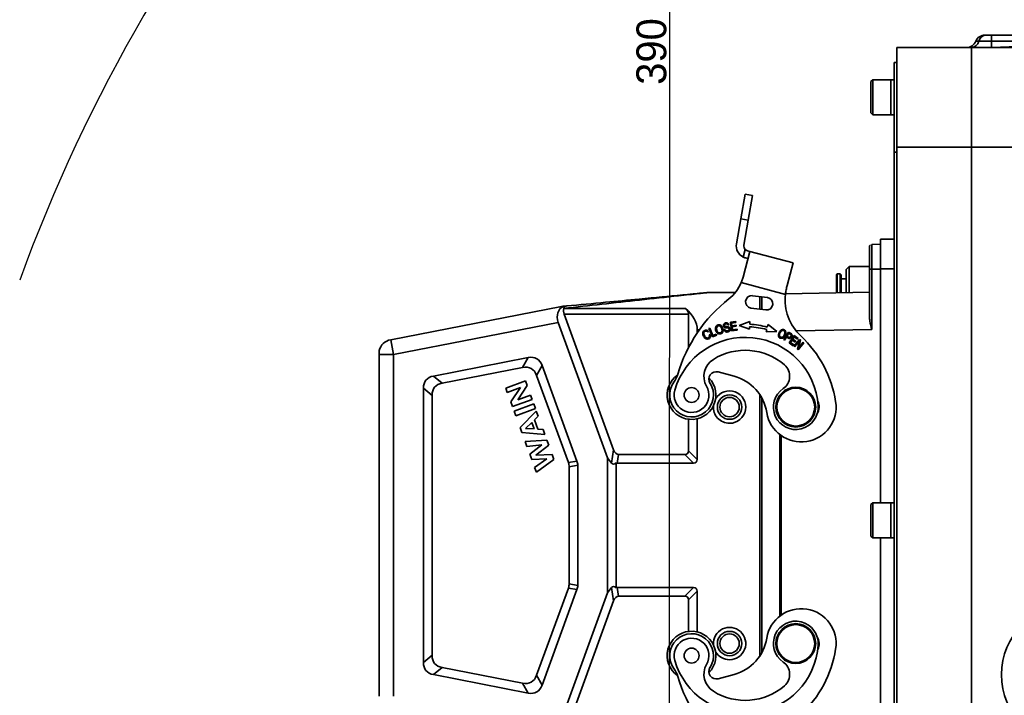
# Model space of a CAD drawing. Header units: millimetres. Extents: x -7686 to -856, y -458 to 6140.
# Tile 22 of 102: x -6223 to -6025, y 3440 to 3576. Entities that reach past the tile are written whole.
import ezdxf

# ---------------------------------------------------------------- set-up
doc = ezdxf.new("R2010")
doc.units = ezdxf.units.MM
doc.header["$LTSCALE"] = 5
doc.header["$PDSIZE"] = -1
doc.layers.add('细实线', color=1, linetype='Continuous', lineweight=20)
doc.dimstyles.new('安装', dxfattribs={"dimtxt": 6, "dimasz": 12, "dimexe": 7, "dimexo": 0.625, "dimtad": 1, "dimtoh": 1, "dimtxsty": 'Standard', "dimcen": 2.5, "dimclrd": 4, "dimclre": 4, "dimclrt": 3, "dimadec": 0, "dimazin": 0, "dimtfac": 1, "dimtmove": 0, "dimatfit": 3, "dimfxl": 1, "dimarcsym": 0})

# ---------------------------------------------------------------- blocks, each defined once
blk = doc.blocks.new('*D73')
at = {"layer": 'Defpoints', "color": 0, "linetype": 'Continuous', "transparency": 16777216}
for p in [(-5831.96, 3764.63), (-6092.75, 3374.82), (-5832.25, 3374.63)]:
    blk.add_point(p, dxfattribs=at)
at = {"layer": '细实线', "color": 4, "linetype": 'Continuous', "lineweight": -2, "transparency": 16777216}
for p, q in [((-5832.59, 3764.63), (-6099.46, 3764.82)), ((-6092.47, 3752.82), (-6092.74, 3386.82)), ((-5832.87, 3374.63), (-6099.75, 3374.82))]:
    blk.add_line(p, q, dxfattribs=at)
at = {"layer": '细实线', "color": 4, "linetype": 'Continuous', "transparency": 16777216}
for points in [[(-6094.47, 3752.82), (-6090.47, 3752.82), (-6092.46, 3764.82)], [(-6094.74, 3386.82), (-6090.74, 3386.82), (-6092.75, 3374.82)]]:
    blk.add_solid(points, dxfattribs=at)
at = {"layer": '细实线', "color": 3, "linetype": 'Continuous', "transparency": 16777216, "insert": (-6096.23, 3569.82), "char_height": 6, "attachment_point": 5, "rotation": 89.9582}
blk.add_mtext('390', dxfattribs=at)

msp = doc.modelspace()

# ---------------------------------------------------------------- linework, layer by layer
at = {"linetype": 'Continuous', "lineweight": 35}
for p, q in [((-6029.252, 3573.128), (-6028.994, 3573.128)), ((-6046.961, 3570.628), (-6031.961, 3570.628)), ((-6030.477, 3571.878), (-6031.107, 3571.878)), ((-6027.956, 3571.883), (-6027.947, 3570.637)), ((-6047.461, 3567.628), (-6046.961, 3567.628)), ((-6047.461, 3549.628), (-6047.461, 3567.628)), ((-6051.811, 3564.128), (-6052.161, 3563.778)), ((-6052.161, 3563.312), (-6052.161, 3563.778)), ((-6052.161, 3557.478), (-6052.161, 3563.312)), ((-6048.161, 3564.128), (-6051.811, 3564.128)), ((-6051.811, 3564.128), (-6051.811, 3563.61)), ((-6051.811, 3563.61), (-6051.811, 3557.128)), ((-6047.461, 3564.128), (-6048.161, 3564.128)), ((-6048.161, 3564.128), (-6048.161, 3563.61)), ((-6048.161, 3557.128), (-6048.161, 3564.128)), ((-6048.161, 3563.61), (-6048.161, 3557.128)), ((-6052.161, 3557.478), (-6051.811, 3557.128)), ((-6051.811, 3557.128), (-6048.161, 3557.128)), ((-6048.161, 3557.128), (-6047.461, 3557.128)), ((-6031.961, 3550.628), (-6046.961, 3550.628)), ((-6046.961, 3390.628), (-6046.961, 3550.628)), ((-6031.961, 3550.628), (-6031.961, 3390.628)), ((-6047.461, 3549.628), (-6047.461, 3391.628)), ((-6046.961, 3549.628), (-6047.461, 3549.628)), ((-6077.411, 3541.128), (-6078.279, 3536.204)), ((-6075.934, 3540.868), (-6077.411, 3541.128)), ((-6075.934, 3540.868), (-6076.802, 3535.944)), ((-6078.279, 3536.204), (-6079.162, 3531.198)), ((-6078.279, 3536.204), (-6076.802, 3535.944)), ((-6077.685, 3530.937), (-6076.802, 3535.944)), ((-6051.969, 3531.067), (-6050.261, 3531.097)), ((-6050.261, 3532.128), (-6047.461, 3532.128)), ((-6050.261, 3532.128), (-6050.261, 3526.128)), ((-6076.476, 3529.668), (-6077.858, 3524.51)), ((-6077.817, 3528.527), (-6077.407, 3530.057)), ((-6076.476, 3529.668), (-6076.959, 3529.798)), ((-6067.783, 3527.339), (-6076.476, 3529.668)), ((-6076.864, 3528.22), (-6077.347, 3528.349)), ((-6068.997, 3522.808), (-6067.783, 3527.339)), ((-6056.511, 3526.628), (-6057.111, 3526.028)), ((-6052.461, 3526.628), (-6056.511, 3526.628)), ((-6056.511, 3526.628), (-6056.511, 3521.388)), ((-6058.911, 3525.128), (-6059.111, 3524.928)), ((-6059.111, 3521.362), (-6059.111, 3524.928)), ((-6058.311, 3525.128), (-6058.911, 3525.128)), ((-6058.911, 3525.128), (-6058.911, 3521.345)), ((-6058.111, 3524.928), (-6058.311, 3525.128)), ((-6058.311, 3521.377), (-6058.311, 3525.128)), ((-6058.111, 3524.928), (-6058.111, 3521.358)), ((-6057.111, 3521.396), (-6057.111, 3526.028)), ((-6052.461, 3516.614), (-6052.461, 3526.067)), ((-6051.969, 3526.068), (-6050.261, 3526.098)), ((-6051.969, 3513.952), (-6051.969, 3526.068)), ((-6050.261, 3526.128), (-6047.461, 3526.128)), ((-6050.261, 3526.128), (-6050.261, 3479.128)), ((-6078.217, 3523.406), (-6069.348, 3521.029)), ((-6068.997, 3522.808), (-6069.105, 3522.405)), ((-6057.111, 3524.128), (-6058.111, 3524.128)), ((-6079.413, 3521.378), (-6085.033, 3521.378)), ((-6072.968, 3520.381), (-6075.946, 3520.768)), ((-6052.461, 3521.442), (-6069.334, 3521.148)), ((-6113.822, 3518.641), (-6113.271, 3518.693)), ((-6074.461, 3520.575), (-6074.461, 3518.054)), ((-6074.061, 3518.002), (-6074.061, 3520.523)), ((-6114.329, 3518.588), (-6148.633, 3511.92)), ((-6113.958, 3518.605), (-6113.822, 3518.641)), ((-6113.871, 3518.19), (-6089.422, 3518.19)), ((-6103.861, 3489.797), (-6113.777, 3517.04)), ((-6113.777, 3517.04), (-6088.793, 3517.04)), ((-6088.793, 3510.361), (-6088.793, 3517.04)), ((-6076.269, 3518.289), (-6073.291, 3517.901)), ((-6148.061, 3508.975), (-6114.968, 3515.407)), ((-6114.968, 3515.407), (-6105.061, 3488.186)), ((-6080.87, 3514.832), (-6080.685, 3514.891)), ((-6079.309, 3515.604), (-6080.401, 3515.456)), ((-6080.401, 3515.456), (-6080.158, 3513.672)), ((-6080.172, 3515.273), (-6079.28, 3515.394)), ((-6080.098, 3514.726), (-6080.172, 3515.273)), ((-6079.262, 3514.84), (-6080.098, 3514.726)), ((-6079.28, 3515.394), (-6079.309, 3515.604)), ((-6079.233, 3514.631), (-6079.262, 3514.84)), ((-6076.469, 3515.581), (-6078.63, 3514.751)), ((-6078.63, 3514.751), (-6076.552, 3514.036)), ((-6076.499, 3515.018), (-6076.469, 3515.581)), ((-6072.83, 3515.005), (-6072.975, 3514.46)), ((-6071.031, 3513.548), (-6072.83, 3515.005)), ((-6087.061, 3513.274), (-6087.061, 3513.878)), ((-6087.061, 3513.878), (-6086.643, 3513.878)), ((-6084.945, 3513.453), (-6084.794, 3513.592)), ((-6084.52, 3514.243), (-6084.706, 3514.166)), ((-6084.706, 3514.166), (-6084.02, 3512.502)), ((-6084.437, 3512.949), (-6084.644, 3512.911)), ((-6083.914, 3512.775), (-6084.52, 3514.243)), ((-6084.02, 3512.502), (-6083.139, 3512.865)), ((-6083.22, 3513.062), (-6083.914, 3512.775)), ((-6083.139, 3512.865), (-6083.22, 3513.062)), ((-6081.489, 3514.001), (-6081.671, 3513.94)), ((-6080.158, 3513.672), (-6079.031, 3513.826)), ((-6080.069, 3514.517), (-6079.233, 3514.631)), ((-6079.987, 3513.91), (-6080.069, 3514.517)), ((-6079.059, 3514.036), (-6079.987, 3513.91)), ((-6079.031, 3513.826), (-6079.059, 3514.036)), ((-6076.552, 3514.036), (-6076.526, 3514.518)), ((-6073.104, 3513.976), (-6073.228, 3513.51)), ((-6073.228, 3513.51), (-6071.031, 3513.548)), ((-6068.741, 3513.461), (-6069.653, 3511.909)), ((-6069.017, 3512.63), (-6068.691, 3513.185)), ((-6067.58, 3512.763), (-6068.606, 3511.283)), ((-6066.763, 3512.195), (-6067.58, 3512.763)), ((-6067.184, 3513.687), (-6051.969, 3513.952)), ((-6148.633, 3511.92), (-6148.061, 3508.975)), ((-6069.653, 3511.909), (-6069.496, 3511.817)), ((-6069.496, 3511.817), (-6069.125, 3512.447)), ((-6068.606, 3511.283), (-6067.762, 3510.698)), ((-6068.336, 3511.354), (-6067.986, 3511.858)), ((-6067.641, 3510.872), (-6068.336, 3511.354)), ((-6067.986, 3511.858), (-6067.36, 3511.424)), ((-6067.866, 3512.031), (-6067.552, 3512.484)), ((-6067.24, 3511.597), (-6067.866, 3512.031)), ((-6067.762, 3510.698), (-6067.641, 3510.872)), ((-6066.48, 3511.985), (-6067.618, 3510.59)), ((-6067.552, 3512.484), (-6066.884, 3512.021)), ((-6067.483, 3510.48), (-6066.588, 3511.576)), ((-6067.36, 3511.424), (-6067.24, 3511.597)), ((-6066.588, 3511.576), (-6066.923, 3510.022)), ((-6066.884, 3512.021), (-6066.763, 3512.195)), ((-6066.778, 3509.904), (-6065.64, 3511.299)), ((-6066.669, 3510.314), (-6066.335, 3511.866)), ((-6065.775, 3511.409), (-6066.669, 3510.314)), ((-6066.335, 3511.866), (-6066.48, 3511.985)), ((-6065.64, 3511.299), (-6065.775, 3511.409)), ((-6150.961, 3509.743), (-6150.961, 3508.975)), ((-6150.961, 3440.281), (-6150.961, 3508.975)), ((-6148.061, 3508.975), (-6150.961, 3508.975)), ((-6148.061, 3440.281), (-6148.061, 3508.975)), ((-6067.618, 3510.59), (-6067.483, 3510.48)), ((-6066.923, 3510.022), (-6066.778, 3509.904)), ((-6121.019, 3508.323), (-6140.038, 3504.626)), ((-6121.019, 3508.323), (-6122.141, 3506.34)), ((-6122.141, 3506.34), (-6138.306, 3503.198)), ((-6118.193, 3506.724), (-6119.314, 3504.741)), ((-6111.211, 3487.542), (-6118.193, 3506.724)), ((-6082.837, 3505.437), (-6079.635, 3504.579)), ((-6140.038, 3504.626), (-6138.306, 3503.198)), ((-6121.578, 3503.646), (-6125.525, 3502.21)), ((-6121.233, 3502.697), (-6121.578, 3503.646)), ((-6112.943, 3487.237), (-6119.314, 3504.741)), ((-6142.061, 3502.172), (-6142.061, 3447.085)), ((-6142.061, 3502.172), (-6140.329, 3500.744)), ((-6125.205, 3501.33), (-6125.525, 3502.21)), ((-6122.569, 3502.29), (-6125.205, 3501.33)), ((-6124.506, 3499.412), (-6122.569, 3502.29)), ((-6123.118, 3499.87), (-6121.233, 3502.697)), ((-6140.329, 3500.744), (-6140.329, 3448.512)), ((-6124.171, 3498.491), (-6124.506, 3499.412)), ((-6120.225, 3499.927), (-6124.171, 3498.491)), ((-6119.893, 3499.016), (-6123.839, 3497.579)), ((-6120.545, 3500.807), (-6123.118, 3499.87)), ((-6120.225, 3499.927), (-6120.545, 3500.807)), ((-6119.548, 3498.069), (-6119.893, 3499.016)), ((-6074.461, 3500.855), (-6074.461, 3448.401)), ((-6074.061, 3449.065), (-6074.061, 3500.191)), ((-6123.495, 3496.633), (-6123.839, 3497.579)), ((-6119.548, 3498.069), (-6123.495, 3496.633)), ((-6122.639, 3494.282), (-6119.376, 3497.596)), ((-6119.376, 3497.596), (-6119.001, 3496.566)), ((-6120.303, 3495.284), (-6121.532, 3494.105)), ((-6119.837, 3494.005), (-6120.303, 3495.284)), ((-6119.001, 3496.566), (-6119.749, 3495.83)), ((-6119.067, 3493.956), (-6119.749, 3495.83)), ((-6088.793, 3489.61), (-6088.793, 3495.945)), ((-6087.061, 3487.878), (-6087.061, 3496.041)), ((-6122.275, 3493.281), (-6122.639, 3494.282)), ((-6117.664, 3492.891), (-6122.275, 3493.281)), ((-6121.532, 3494.105), (-6119.837, 3494.005)), ((-6118.029, 3493.896), (-6119.067, 3493.956)), ((-6117.664, 3492.891), (-6118.029, 3493.896)), ((-6117.247, 3491.746), (-6121.608, 3491.449)), ((-6121.261, 3490.495), (-6121.608, 3491.449)), ((-6116.882, 3490.742), (-6117.247, 3491.746)), ((-6070.461, 3492.861), (-6070.461, 3456.396)), ((-6070.166, 3492.643), (-6070.166, 3456.613)), ((-6118.243, 3490.779), (-6121.261, 3490.495)), ((-6118.243, 3490.779), (-6120.7, 3488.954)), ((-6116.882, 3490.742), (-6119.492, 3488.735)), ((-6104.266, 3487.128), (-6103.861, 3489.797)), ((-6087.061, 3487.878), (-6088.793, 3489.61)), ((-6120.29, 3487.828), (-6120.7, 3488.954)), ((-6117.268, 3487.958), (-6120.29, 3487.828)), ((-6117.268, 3487.958), (-6119.721, 3486.264)), ((-6116.203, 3488.878), (-6119.492, 3488.735)), ((-6115.829, 3487.851), (-6119.369, 3485.295)), ((-6115.829, 3487.851), (-6116.203, 3488.878)), ((-6111.211, 3487.542), (-6112.943, 3487.237)), ((-6105.061, 3461.07), (-6105.061, 3488.186)), ((-6104.266, 3487.128), (-6105.061, 3488.186)), ((-6103.329, 3462.102), (-6103.329, 3487.154)), ((-6103.132, 3487.128), (-6102.869, 3488.86)), ((-6103.132, 3487.128), (-6087.811, 3487.128)), ((-6102.869, 3488.86), (-6089.543, 3488.86)), ((-6089.543, 3488.86), (-6087.811, 3487.128)), ((-6119.369, 3485.295), (-6119.721, 3486.264)), ((-6112.793, 3486.382), (-6111.061, 3486.687)), ((-6112.793, 3462.874), (-6112.793, 3486.382)), ((-6111.061, 3462.569), (-6111.061, 3486.687)), ((-6051.811, 3479.128), (-6052.161, 3478.778)), ((-6048.161, 3479.128), (-6051.811, 3479.128)), ((-6051.811, 3479.128), (-6051.811, 3478.136)), ((-6047.461, 3479.128), (-6048.161, 3479.128)), ((-6048.161, 3479.128), (-6048.161, 3478.136)), ((-6048.161, 3472.128), (-6048.161, 3479.128)), ((-6052.161, 3477.885), (-6052.161, 3478.778)), ((-6052.161, 3472.478), (-6052.161, 3477.885)), ((-6051.811, 3478.136), (-6051.811, 3472.128)), ((-6048.161, 3478.136), (-6048.161, 3472.128)), ((-6052.161, 3472.478), (-6051.811, 3472.128)), ((-6051.811, 3472.128), (-6048.161, 3472.128)), ((-6050.261, 3472.128), (-6050.261, 3423.128)), ((-6048.161, 3472.128), (-6047.461, 3472.128)), ((-6119.314, 3444.515), (-6112.943, 3462.019)), ((-6118.193, 3442.533), (-6111.211, 3461.714)), ((-6112.943, 3462.019), (-6111.211, 3461.714)), ((-6111.061, 3462.569), (-6112.793, 3462.874)), ((-6105.061, 3461.07), (-6104.266, 3462.128)), ((-6103.861, 3459.459), (-6104.266, 3462.128)), ((-6102.869, 3460.396), (-6103.132, 3462.128)), ((-6087.811, 3462.128), (-6103.132, 3462.128)), ((-6087.811, 3462.128), (-6089.543, 3460.396)), ((-6088.793, 3459.646), (-6087.061, 3461.378)), ((-6087.061, 3453.215), (-6087.061, 3461.378)), ((-6105.061, 3461.07), (-6114.968, 3433.849)), ((-6113.777, 3432.216), (-6103.861, 3459.459)), ((-6089.543, 3460.396), (-6102.869, 3460.396)), ((-6088.793, 3453.312), (-6088.793, 3459.646)), ((-6142.061, 3447.085), (-6140.329, 3448.512)), ((-6140.038, 3444.631), (-6138.306, 3446.058)), ((-6138.306, 3446.058), (-6122.141, 3442.916)), ((-6140.038, 3444.631), (-6121.019, 3440.934)), ((-6119.314, 3444.515), (-6118.193, 3442.533)), ((-6079.635, 3444.677), (-6082.837, 3443.819)), ((-6121.019, 3440.934), (-6122.141, 3442.916))]:
    msp.add_line(p, q, dxfattribs=at)
for centre, radius in [((-6088.195, 3500.808), 1.5), ((-6067.26, 3498.378), 4), ((-6067.26, 3498.378), 3.8), ((-6080.561, 3498.378), 2.45), ((-6080.561, 3498.378), 1.95), ((-6011.961, 3444.628), 14), ((-6067.261, 3450.878), 4), ((-6067.261, 3450.878), 3.8), ((-6080.561, 3450.878), 2.45), ((-6080.561, 3450.878), 1.95), ((-6088.195, 3448.448), 1.5)]:
    msp.add_circle(centre, radius, dxfattribs=at)
at = {"color": 4}
msp.add_arc((-5831.961, 3764.628), 692.802, 310, 160, dxfattribs=at)
at = {"color": 4, "linetype": 'ByBlock'}
msp.add_arc((-5913.059, 3411.007), 330, 139.55211, 160, dxfattribs=at)
at = {"linetype": 'Continuous', "lineweight": 35}
for centre, radius, start, end in [((-6029.252, 3571.128), 2, 90, 157.97569), ((-6028.877, 3571.484), 1.648, 94.07093, 166.17408), ((-5933.798, 3572.121), 94.158, 179.38702, 180.14487), ((-6032.961, 3572.628), 2, 270, 337.97569), ((-6032.078, 3572.272), 1.648, 274.07093, 346.17408), ((-6076.7, 3530.764), 2.5, 170, 243.46304), ((-6076.7, 3530.764), 1, 170, 225), ((-6085.631, 3526.412), 8, 308.10289, 337.92602), ((-6085.033, 3520.378), 1, 90, 95.44033), ((-6076.108, 3519.529), 1.25, 82.57997, 262.57997), ((-6059.404, 3519.97), 10, 173.92063, 226.87194), ((-6062.182, 3496.51), 30, 128.10289, 163.60402), ((-6073.129, 3519.141), 1.25, 262.57997, 82.57997), ((-6077.437, 3497.693), 17.35, 75.09834, 86.90166), ((-6077.437, 3497.693), 16.85, 75.09834, 86.90166), ((-6148.061, 3508.975), 3, 101, 165.16489), ((-6077.437, 3497.693), 14.7, 3.85219, 163.85219), ((-6081.964, 3495.886), 23, 8.983, 46.87194), ((-6077.437, 3497.693), 12.1, 49.14421, 121.83371), ((-6081.709, 3504.574), 4, 121.83371, 210.14605), ((-6071.484, 3504.576), 3, 304.27757, 49.14421), ((-6095.758, 3506.389), 5, 323.57533, 343.60405), ((-6083.226, 3503.988), 1.5, 75, 212.61998), ((-6088.195, 3500.808), 4.9, 125.09575, 44.55539), ((-6088.195, 3500.808), 4.4, 143.57528, 32.61992), ((-6081.964, 3495.886), 9, 8.983, 75), ((-6088.195, 3500.808), 3.5, 163.85219, 30.14605), ((-6080.561, 3498.378), 3.25, 270, 149.33436), ((-6067.26, 3498.378), 4.5, 124.27757, 3.85219), ((-6066.16, 3498.384), 7, 188.983, 8.983), ((-6065.056, 3498.39), 2.5, 326.33021, 28.51912), ((-6080.561, 3498.378), 3.25, 175.35689, 270), ((-6066.16, 3450.872), 7, 351.017, 171.017), ((-6080.561, 3450.878), 3.25, 270, 184.64311), ((-6067.26, 3450.878), 4.5, 356.14781, 235.72243), ((-6088.195, 3448.448), 4.9, 315.44461, 234.90425), ((-6088.195, 3448.448), 4.4, 327.38008, 216.42472), ((-6088.195, 3448.448), 3.5, 329.85395, 196.14781), ((-6081.964, 3453.371), 9, 285, 351.017), ((-6065.056, 3450.867), 2.5, 331.48088, 33.66979), ((-6077.437, 3451.563), 14.7, 196.14781, 356.14781), ((-6081.964, 3453.371), 23, 313.12806, 351.017), ((-6080.561, 3450.878), 3.25, 210.66564, 270), ((-6095.758, 3442.867), 5, 16.39595, 36.42467), ((-6081.709, 3444.682), 4, 149.85395, 238.16629), ((-6083.226, 3445.268), 1.5, 147.38002, 285), ((-6071.484, 3444.681), 3, 310.85579, 55.72243), ((-6062.182, 3452.747), 30, 196.39598, 231.89711), ((-6077.437, 3451.563), 12.1, 238.16629, 310.85579)]:
    msp.add_arc(centre, radius, start, end, dxfattribs=at)
for centre, major_axis, ratio, start_param, end_param in [((-6112.466, 3515.894), (-1.859, 2.496), 0.7894278, 6.1097035, 7.4911371), ((-6111.991, 3517.04), (-1.551, 1.708), 0.6711017, 0.4108467, 1.0234015), ((-6106.822, 3513.878), (-5.817, 6.404), 0.6711017, 0.4076813, 0.4108467), ((-6092.257, 3517.04), (3.464, 0), 0.5773503, 0, 0.6125547), ((-6100.051, 3513.878), (12.99, 0), 0.5773503, 0, 0.6125547), ((-6125.399, 3497.284), (6.125, 10.826), 0.4019871, 5.9524654, 6.6139052), ((-6126.521, 3495.302), (6.125, 10.826), 0.4019871, 5.9524654, 6.6139052), ((-6132.061, 3495.989), (-9.481, 7.815), 0.4069417, 5.9595248, 6.6068458), ((-6130.329, 3494.562), (-9.481, 7.815), 0.4069417, 5.9595248, 6.6068458), ((-6102.528, 3491.86), (0.453, 2.992), 0.4957471, 2.4040757, 3.2165947), ((-6091.793, 3491.86), (2.806, -2.806), 0.3779645, 5.9218182, 6.6445524), ((-6122.793, 3485.06), (9.962, 1.757), 0.4942704, 6.1962518, 6.3701189), ((-6121.061, 3485.365), (9.962, 1.757), 0.4942704, 6.1962518, 6.3701189), ((-6102.695, 3490.762), (1.335, 3.816), 0.3273179, 2.9258298, 3.6059106), ((-6102.791, 3490.128), (0.453, 2.992), 0.4957471, 3.0841565, 3.2165947), ((-6090.061, 3490.128), (2.806, -2.806), 0.3779645, 5.9218182, 6.6445524), ((-6122.793, 3464.197), (9.962, -1.757), 0.4942704, 6.1962518, 6.3701189), ((-6121.061, 3463.891), (9.962, -1.757), 0.4942704, 6.1962518, 6.3701189), ((-6102.695, 3458.494), (-1.335, 3.816), 0.3273179, 5.8188674, 6.4989482), ((-6102.791, 3459.128), (0.453, -2.992), 0.4957471, 3.0665906, 3.1990288), ((-6090.061, 3459.128), (2.806, 2.806), 0.3779645, 5.9218182, 6.6445524), ((-6102.528, 3457.396), (0.453, -2.992), 0.4957471, 3.0665906, 3.8791096), ((-6091.793, 3457.396), (2.806, 2.806), 0.3779645, 5.9218182, 6.6445524), ((-6130.329, 3454.695), (-9.481, -7.815), 0.4069417, 5.9595248, 6.6068458), ((-6132.061, 3453.267), (-9.481, -7.815), 0.4069417, 5.9595248, 6.6068458), ((-6126.521, 3453.955), (6.125, -10.826), 0.4019871, 5.9524654, 6.6139052), ((-6125.399, 3451.972), (6.125, -10.826), 0.4019871, 5.9524654, 6.6139052)]:
    msp.add_ellipse(centre, major_axis=major_axis, ratio=ratio, start_param=start_param, end_param=end_param, dxfattribs=at)
for points, knots in [([(-6031.961, 3570.628), (-6030.566, 3570.628), (-6027.794, 3570.628), (-6023.634, 3570.636), (-6019.512, 3570.658), (-6015.383, 3570.694), (-6011.336, 3570.745), (-6007.181, 3570.81), (-6003.525, 3570.889), (-6000.179, 3570.986), (-5997.273, 3571.092), (-5994.253, 3571.235), (-5991.31, 3571.416), (-5988.828, 3571.615), (-5986.865, 3571.813), (-5985.292, 3572.006), (-5983.771, 3572.224), (-5982.741, 3572.434), (-5982.235, 3572.537)], [0, 0, 0, 0, 0.0839636, 0.1669613, 0.2505413, 0.3321689, 0.4156452, 0.4943208, 0.5824105, 0.635842, 0.6958966, 0.75759, 0.8178672, 0.8735035, 0.9074753, 0.9367228, 0.9689202, 1, 1, 1, 1]), ([(-6028.994, 3573.128), (-6028.955, 3573.128), (-6028.823, 3573.128), (-6028.524, 3573.128), (-6028.191, 3573.128), (-6027.997, 3573.128), (-6027.95, 3573.128)], [0, 0, 0, 0, 0.1521564, 0.517681, 0.883078, 1, 1, 1, 1]), ([(-5997.004, 3573.083), (-5997.029, 3573.081), (-5997.063, 3573.077), (-5997.21, 3573.063), (-5997.671, 3573.019), (-5999.596, 3572.849), (-6004.481, 3572.514), (-6012.051, 3572.179), (-6020.402, 3571.936), (-6025.705, 3571.899), (-6027.956, 3571.883)], [0, 0, 0, 0, 0.0046852, 0.0067522, 0.0189322, 0.0545961, 0.1970848, 0.4901427, 0.7836797, 1, 1, 1, 1]), ([(-6027.95, 3573.128), (-6025.692, 3573.128), (-6020.352, 3573.128), (-6011.935, 3573.128), (-6005.004, 3573.128), (-6000.422, 3573.128), (-5998.496, 3573.128), (-5997.253, 3573.128), (-5996.726, 3573.128), (-5996.629, 3573.128), (-5996.59, 3573.128)], [0, 0, 0, 0, 0.2110456, 0.4990632, 0.7866719, 0.8596304, 0.9322435, 0.9725415, 0.9888196, 1, 1, 1, 1]), ([(-5997.004, 3573.083), (-5997.025, 3573.078), (-5997.847, 3572.904), (-6001.012, 3572.346), (-6006.54, 3571.685), (-6016.03, 3570.933), (-6023.175, 3570.756), (-6027.947, 3570.637)], [0, 0, 0, 0, 0.0020527, 0.0811351, 0.3101448, 0.5392639, 1, 1, 1, 1]), ([(-6046.961, 3550.628), (-6046.961, 3551.909), (-6046.961, 3554.471), (-6046.961, 3558.026), (-6046.961, 3561.184), (-6046.961, 3563.91), (-6046.961, 3566.25), (-6046.961, 3568.157), (-6046.961, 3569.546), (-6046.961, 3570.455), (-6046.961, 3570.57), (-6046.961, 3570.628)], [0, 0, 0, 0, 0.1223263, 0.2446523, 0.3520984, 0.4595513, 0.5670473, 0.6745525, 0.7819529, 0.8893598, 1, 1, 1, 1]), ([(-6027.947, 3570.637), (-6028.511, 3570.635), (-6029.636, 3570.629), (-6031.034, 3570.628), (-6031.683, 3570.628), (-6031.961, 3570.628)], [0, 0, 0, 0, 0.36443598, 0.72782115, 1, 1, 1, 1]), ([(-6031.961, 3550.628), (-6031.961, 3551.937), (-6031.961, 3554.555), (-6031.961, 3558.332), (-6031.961, 3561.81), (-6031.961, 3564.862), (-6031.961, 3567.366), (-6031.961, 3569.218), (-6031.961, 3570.403), (-6031.961, 3570.553), (-6031.961, 3570.628)], [0, 0, 0, 0, 0.1250042, 0.2499966, 0.3749943, 0.5, 0.6250057, 0.7500034, 0.8749958, 1, 1, 1, 1]), ([(-6027.956, 3571.883), (-6028.068, 3571.882), (-6028.534, 3571.88), (-6029.339, 3571.878), (-6030.063, 3571.878), (-6030.383, 3571.878), (-6030.477, 3571.878)], [0, 0, 0, 0, 0.1158965, 0.4799493, 0.8468078, 1, 1, 1, 1]), ([(-5946.961, 3550.628), (-5948.088, 3550.628), (-5950.281, 3550.629), (-5953.52, 3550.628), (-5956.779, 3550.628), (-5960.138, 3550.628), (-5963.501, 3550.628), (-5966.853, 3550.628), (-5970.273, 3550.63), (-5973.372, 3550.628), (-5976.122, 3550.628), (-5978.439, 3550.628), (-5980.797, 3550.628), (-5983.207, 3550.629), (-5986.247, 3550.628), (-5990.172, 3550.629), (-5994.688, 3550.628), (-5999.242, 3550.628), (-6003.54, 3550.628), (-6007.821, 3550.628), (-6011.623, 3550.628), (-6014.933, 3550.628), (-6017.812, 3550.628), (-6020.6, 3550.628), (-6023.441, 3550.628), (-6026.095, 3550.629), (-6028.968, 3550.627), (-6030.861, 3550.628), (-6031.961, 3550.628)], [0, 0, 0, 0, 0.0475401, 0.092494, 0.1380805, 0.1832495, 0.2263893, 0.2648242, 0.3032661, 0.3443067, 0.3694914, 0.3959718, 0.4224401, 0.4492108, 0.4776219, 0.5256848, 0.58282, 0.6315079, 0.6806509, 0.7286373, 0.7763191, 0.8090745, 0.8403436, 0.8734534, 0.9031155, 0.9361494, 0.9629376, 1, 1, 1, 1]), ([(-6052.461, 3530.567), (-6052.453, 3530.631), (-6052.437, 3530.759), (-6052.346, 3530.907), (-6052.26, 3530.959), (-6052.229, 3530.978)], [0, 0, 0, 0, 0.3914784, 0.7829568, 1, 1, 1, 1]), ([(-6051.973, 3529.603), (-6051.973, 3530.003), (-6051.973, 3530.613), (-6051.971, 3531.005), (-6051.97, 3531.046), (-6051.969, 3531.067)], [0, 0, 0, 0, 0.4852227, 0.7391936, 1, 1, 1, 1]), ([(-6077.407, 3530.057), (-6077.343, 3530.001), (-6077.214, 3529.89), (-6077.051, 3529.824), (-6076.969, 3529.801), (-6076.959, 3529.798)], [0, 0, 0, 0, 0.4650707, 0.9307078, 1, 1, 1, 1]), ([(-6051.969, 3526.068), (-6051.97, 3526.408), (-6051.971, 3527.079), (-6051.973, 3528.344), (-6051.973, 3529.104), (-6051.973, 3529.603)], [0, 0, 0, 0, 0.2608128, 0.5147858, 1, 1, 1, 1]), ([(-6077.347, 3528.349), (-6077.44, 3528.377), (-6077.594, 3528.422), (-6077.754, 3528.497), (-6077.817, 3528.527)], [0, 0, 0, 0, 0.6040907, 1, 1, 1, 1]), ([(-6077.858, 3524.51), (-6077.896, 3524.375), (-6077.999, 3524.004), (-6078.132, 3523.638), (-6078.217, 3523.406)], [0, 0, 0, 0, 0.3646762, 1, 1, 1, 1]), ([(-6069.348, 3521.029), (-6069.304, 3521.329), (-6069.214, 3521.937), (-6069.07, 3522.516), (-6068.997, 3522.808)], [0, 0, 0, 0, 0.4939751, 1, 1, 1, 1]), ([(-6085.033, 3521.378), (-6085.043, 3521.377), (-6085.063, 3521.375), (-6085.231, 3521.356), (-6085.755, 3521.3), (-6087.583, 3521.097), (-6091.972, 3520.616), (-6101.031, 3519.62), (-6108.769, 3518.77), (-6113.865, 3518.21)], [0, 0, 0, 0, 0.00889836, 0.01730133, 0.03878203, 0.08091281, 0.22520798, 0.48975959, 1, 1, 1, 1]), ([(-6085.128, 3521.374), (-6085.133, 3521.373), (-6085.145, 3521.372), (-6085.276, 3521.36), (-6085.65, 3521.324), (-6086.301, 3521.262), (-6087.131, 3521.183), (-6088.343, 3521.067), (-6090.032, 3520.907), (-6092.076, 3520.712), (-6094.196, 3520.51), (-6096.394, 3520.301), (-6100.17, 3519.941), (-6105.817, 3519.403), (-6110.668, 3518.941), (-6113.271, 3518.693)], [0, 0, 0, 0, 0.0062956, 0.0131614, 0.0300865, 0.0609016, 0.0896287, 0.1231429, 0.1928449, 0.2694574, 0.3383762, 0.4147502, 0.4986136, 0.7310465, 1, 1, 1, 1]), ([(-6113.271, 3518.693), (-6113.377, 3518.671), (-6113.567, 3518.63), (-6113.773, 3518.451), (-6113.838, 3518.282), (-6113.865, 3518.21)], [0, 0, 0, 0, 0.4241908, 0.7529416, 1, 1, 1, 1]), ([(-6114.329, 3518.588), (-6114.323, 3518.588), (-6114.312, 3518.589), (-6114.199, 3518.594), (-6114.059, 3518.601), (-6113.958, 3518.605)], [0, 0, 0, 0, 0.2202882, 0.4337419, 1, 1, 1, 1]), ([(-6113.822, 3518.641), (-6113.923, 3518.631), (-6114.067, 3518.618), (-6114.192, 3518.606), (-6114.227, 3518.602), (-6114.231, 3518.602), (-6114.233, 3518.602)], [0, 0, 0, 0, 0.5587303, 0.7965691, 0.8999641, 1, 1, 1, 1]), ([(-6082.158, 3514.64), (-6082.234, 3514.715), (-6082.382, 3514.86), (-6082.666, 3514.922), (-6082.91, 3514.887), (-6083.107, 3514.787), (-6083.261, 3514.627), (-6083.374, 3514.39), (-6083.396, 3514.068), (-6083.316, 3513.687), (-6083.167, 3513.46), (-6083.09, 3513.343)], [0, 0, 0, 0, 0.1198284, 0.2324863, 0.3163114, 0.397884, 0.4796887, 0.5649371, 0.6920649, 0.8415366, 1, 1, 1, 1]), ([(-6080.685, 3514.891), (-6080.702, 3514.943), (-6080.735, 3515.044), (-6080.828, 3515.172), (-6080.952, 3515.264), (-6081.133, 3515.32), (-6081.359, 3515.306), (-6081.579, 3515.22), (-6081.728, 3515.072), (-6081.793, 3514.901), (-6081.793, 3514.723), (-6081.744, 3514.569), (-6081.657, 3514.454), (-6081.546, 3514.374), (-6081.287, 3514.298), (-6081.061, 3514.289), (-6080.886, 3514.283)], [0, 0, 0, 0, 0.0592497, 0.1146923, 0.1685659, 0.2244511, 0.3158262, 0.4092648, 0.4745118, 0.5379062, 0.6020226, 0.6646191, 0.710077, 0.7558049, 0.8106693, 1, 1, 1, 1]), ([(-6081.519, 3513.642), (-6081.483, 3513.607), (-6081.413, 3513.538), (-6081.272, 3513.477), (-6081.112, 3513.455), (-6080.91, 3513.475), (-6080.683, 3513.556), (-6080.508, 3513.74), (-6080.451, 3513.951), (-6080.462, 3514.14), (-6080.528, 3514.313), (-6080.636, 3514.424), (-6080.751, 3514.488), (-6080.881, 3514.526), (-6081.087, 3514.543), (-6081.283, 3514.549), (-6081.435, 3514.576), (-6081.507, 3514.605), (-6081.561, 3514.661), (-6081.596, 3514.746), (-6081.603, 3514.846), (-6081.567, 3514.939), (-6081.506, 3515.008), (-6081.426, 3515.055), (-6081.312, 3515.092), (-6081.176, 3515.112), (-6081.032, 3515.076), (-6080.925, 3514.973), (-6080.89, 3514.882), (-6080.87, 3514.832)], [0, 0, 0, 0, 0.036965, 0.0733797, 0.1131665, 0.156654, 0.2251842, 0.289804, 0.3375437, 0.3850713, 0.4301237, 0.4735292, 0.4984156, 0.5278843, 0.5744027, 0.6532595, 0.674856, 0.6899159, 0.7101636, 0.7316046, 0.7575144, 0.7840179, 0.8032432, 0.8258733, 0.8525808, 0.8932177, 0.9270267, 0.9603441, 1, 1, 1, 1]), ([(-6052.461, 3516.614), (-6052.437, 3516.296), (-6052.372, 3515.427), (-6052.118, 3514.526), (-6051.971, 3513.958), (-6051.969, 3513.952)], [0, 0, 0, 0, 0.3637347, 0.9937412, 1, 1, 1, 1]), ([(-6084.794, 3513.592), (-6084.839, 3513.64), (-6084.925, 3513.73), (-6085.083, 3513.822), (-6085.252, 3513.861), (-6085.452, 3513.845), (-6085.668, 3513.745), (-6085.858, 3513.545), (-6085.952, 3513.265), (-6085.924, 3512.945), (-6085.796, 3512.619), (-6085.615, 3512.352), (-6085.417, 3512.167), (-6085.23, 3512.063), (-6084.997, 3512.025), (-6084.738, 3512.1), (-6084.517, 3512.263), (-6084.413, 3512.486), (-6084.387, 3512.712), (-6084.419, 3512.866), (-6084.437, 3512.949)], [0, 0, 0, 0, 0.0441389, 0.0838176, 0.1214363, 0.15912, 0.2174607, 0.2780213, 0.340188, 0.4102814, 0.4903871, 0.574005, 0.6257382, 0.672402, 0.7162057, 0.7809669, 0.8493023, 0.8942097, 0.9431975, 1, 1, 1, 1]), ([(-6084.63, 3512.534), (-6084.659, 3512.475), (-6084.718, 3512.357), (-6084.886, 3512.267), (-6085.056, 3512.243), (-6085.22, 3512.285), (-6085.373, 3512.392), (-6085.561, 3512.619), (-6085.7, 3512.906), (-6085.75, 3513.221), (-6085.685, 3513.441), (-6085.532, 3513.588), (-6085.361, 3513.655), (-6085.199, 3513.645), (-6085.061, 3513.572), (-6084.987, 3513.495), (-6084.945, 3513.453)], [0, 0, 0, 0, 0.0667558, 0.1340875, 0.1872494, 0.2428257, 0.3051657, 0.3780911, 0.5470796, 0.629011, 0.7049138, 0.7739273, 0.8429093, 0.8888933, 0.9388786, 1, 1, 1, 1]), ([(-6084.644, 3512.911), (-6084.624, 3512.835), (-6084.592, 3512.71), (-6084.619, 3512.584), (-6084.63, 3512.534)], [0, 0, 0, 0, 0.6031068, 1, 1, 1, 1]), ([(-6082.103, 3513.589), (-6082.125, 3513.541), (-6082.169, 3513.447), (-6082.284, 3513.343), (-6082.426, 3513.279), (-6082.59, 3513.268), (-6082.762, 3513.319), (-6082.919, 3513.434), (-6083.056, 3513.636), (-6083.144, 3513.894), (-6083.201, 3514.169), (-6083.158, 3514.333), (-6083.139, 3514.404)], [0, 0, 0, 0, 0.079076, 0.1529884, 0.2249985, 0.3071347, 0.3930922, 0.4859084, 0.5921878, 0.7503399, 0.8922586, 1, 1, 1, 1]), ([(-6083.139, 3514.404), (-6083.101, 3514.47), (-6083.026, 3514.599), (-6082.839, 3514.695), (-6082.657, 3514.71), (-6082.491, 3514.663), (-6082.344, 3514.552), (-6082.207, 3514.369), (-6082.11, 3514.121), (-6082.047, 3513.843), (-6082.085, 3513.668), (-6082.103, 3513.589)], [0, 0, 0, 0, 0.114595, 0.2214902, 0.3034947, 0.3875448, 0.4770622, 0.5768364, 0.7311913, 0.8785995, 1, 1, 1, 1]), ([(-6083.09, 3513.343), (-6083.017, 3513.27), (-6082.874, 3513.129), (-6082.6, 3513.057), (-6082.356, 3513.083), (-6082.15, 3513.181), (-6081.983, 3513.346), (-6081.865, 3513.602), (-6081.853, 3513.941), (-6081.941, 3514.318), (-6082.087, 3514.534), (-6082.158, 3514.64)], [0, 0, 0, 0, 0.1158083, 0.2249958, 0.3074303, 0.3916195, 0.4780052, 0.5689977, 0.705713, 0.8558606, 1, 1, 1, 1]), ([(-6081.671, 3513.94), (-6081.652, 3513.878), (-6081.619, 3513.769), (-6081.549, 3513.68), (-6081.519, 3513.642)], [0, 0, 0, 0, 0.57204887, 1, 1, 1, 1]), ([(-6080.769, 3513.777), (-6080.819, 3513.748), (-6080.92, 3513.69), (-6081.094, 3513.673), (-6081.249, 3513.699), (-6081.365, 3513.773), (-6081.443, 3513.875), (-6081.473, 3513.957), (-6081.489, 3514.001)], [0, 0, 0, 0, 0.1897159, 0.3899806, 0.575546, 0.7077448, 0.8429501, 1, 1, 1, 1]), ([(-6080.886, 3514.283), (-6080.856, 3514.275), (-6080.799, 3514.261), (-6080.728, 3514.214), (-6080.68, 3514.151), (-6080.653, 3514.076), (-6080.646, 3513.995), (-6080.661, 3513.913), (-6080.702, 3513.835), (-6080.746, 3513.797), (-6080.769, 3513.777)], [0, 0, 0, 0, 0.1403025, 0.2605013, 0.3752953, 0.4925267, 0.614118, 0.7373221, 0.8628557, 1, 1, 1, 1]), ([(-6070.721, 3512.915), (-6070.723, 3512.814), (-6070.725, 3512.623), (-6070.599, 3512.388), (-6070.421, 3512.247), (-6070.223, 3512.186), (-6070.004, 3512.201), (-6069.7, 3512.344), (-6069.399, 3512.714), (-6069.31, 3513.082), (-6069.265, 3513.269)], [0, 0, 0, 0, 0.1174632, 0.2237166, 0.3016748, 0.381106, 0.4643288, 0.5550592, 0.7724304, 1, 1, 1, 1]), ([(-6069.265, 3513.269), (-6069.262, 3513.34), (-6069.258, 3513.474), (-6069.316, 3513.664), (-6069.427, 3513.823), (-6069.585, 3513.939), (-6069.78, 3513.993), (-6069.985, 3513.974), (-6070.215, 3513.87), (-6070.439, 3513.646), (-6070.638, 3513.316), (-6070.693, 3513.051), (-6070.721, 3512.915)], [0, 0, 0, 0, 0.083001, 0.1585929, 0.2309817, 0.3099355, 0.386768, 0.4655, 0.5502082, 0.6804936, 0.8358334, 1, 1, 1, 1]), ([(-6069.924, 3512.457), (-6069.959, 3512.441), (-6070.026, 3512.408), (-6070.133, 3512.392), (-6070.236, 3512.402), (-6070.345, 3512.445), (-6070.451, 3512.538), (-6070.527, 3512.687), (-6070.551, 3512.874), (-6070.505, 3513.11), (-6070.391, 3513.357), (-6070.248, 3513.595), (-6070.11, 3513.69), (-6070.051, 3513.73)], [0, 0, 0, 0, 0.05940084, 0.11413154, 0.16592614, 0.21659723, 0.29402624, 0.37732236, 0.47042502, 0.57971894, 0.74375692, 0.89060535, 1, 1, 1, 1]), ([(-6070.051, 3513.73), (-6070.006, 3513.748), (-6069.919, 3513.783), (-6069.78, 3513.783), (-6069.649, 3513.737), (-6069.537, 3513.642), (-6069.462, 3513.499), (-6069.442, 3513.323), (-6069.475, 3513.099), (-6069.577, 3512.855), (-6069.718, 3512.61), (-6069.86, 3512.505), (-6069.924, 3512.457)], [0, 0, 0, 0, 0.0766776, 0.1461801, 0.2131599, 0.2904046, 0.3717867, 0.4615598, 0.56391, 0.7238448, 0.8764242, 1, 1, 1, 1]), ([(-6069.125, 3512.447), (-6068.958, 3512.326), (-6068.75, 3512.174), (-6068.447, 3512.171), (-6068.314, 3512.235), (-6068.183, 3512.349), (-6068.066, 3512.518), (-6067.995, 3512.725), (-6068.001, 3512.935), (-6068.082, 3513.03), (-6068.121, 3513.077)], [0, 0, 0, 0, 0.3207906, 0.3998753, 0.4748326, 0.5533268, 0.6798214, 0.8026449, 0.9042904, 1, 1, 1, 1]), ([(-6068.249, 3512.907), (-6068.238, 3512.891), (-6068.216, 3512.858), (-6068.202, 3512.796), (-6068.204, 3512.728), (-6068.229, 3512.631), (-6068.287, 3512.518), (-6068.381, 3512.424), (-6068.483, 3512.382), (-6068.582, 3512.389), (-6068.764, 3512.471), (-6068.907, 3512.561), (-6069.017, 3512.63)], [0, 0, 0, 0, 0.04634643, 0.09521741, 0.14963219, 0.21021811, 0.33602766, 0.45155872, 0.52164785, 0.5947166, 0.68452818, 1, 1, 1, 1]), ([(-6068.121, 3513.077), (-6068.226, 3513.147), (-6068.428, 3513.282), (-6068.639, 3513.403), (-6068.741, 3513.461)], [0, 0, 0, 0, 0.5191223, 1, 1, 1, 1]), ([(-6068.691, 3513.185), (-6068.594, 3513.129), (-6068.462, 3513.052), (-6068.312, 3512.962), (-6068.265, 3512.921), (-6068.249, 3512.907)], [0, 0, 0, 0, 0.6444473, 0.8777667, 1, 1, 1, 1])]:
    msp.add_open_spline(points, degree=3, knots=knots, dxfattribs=at)
for points in [[(-6052.461, 3526.067), (-6052.461, 3526.657), (-6052.461, 3527.836), (-6052.461, 3529.324), (-6052.461, 3530.364), (-6052.461, 3530.499), (-6052.461, 3530.567)], [(-6052.461, 3526.067), (-6052.453, 3526.067), (-6052.439, 3526.068), (-6052.325, 3526.068), (-6052.163, 3526.068), (-6052.034, 3526.068), (-6051.969, 3526.068)]]:
    msp.add_open_spline(points, degree=3, dxfattribs=at)

# ---------------------------------------------------------------- dimensions: what is measured, and where the dimension line sits
at = {"layer": '细实线', "color": 1, "linetype": 'Continuous'}
dim = msp.add_aligned_dim(p1=(-5831.961, 3764.628), p2=(-5832.245, 3374.628), distance=-260.503, dimstyle='安装', dxfattribs=at)
dim.commit()
dim.dimension.update_dxf_attribs({"geometry": '*D73', "text_midpoint": (-6096.231, 3569.821)})

doc.saveas('drawing.dxf')
